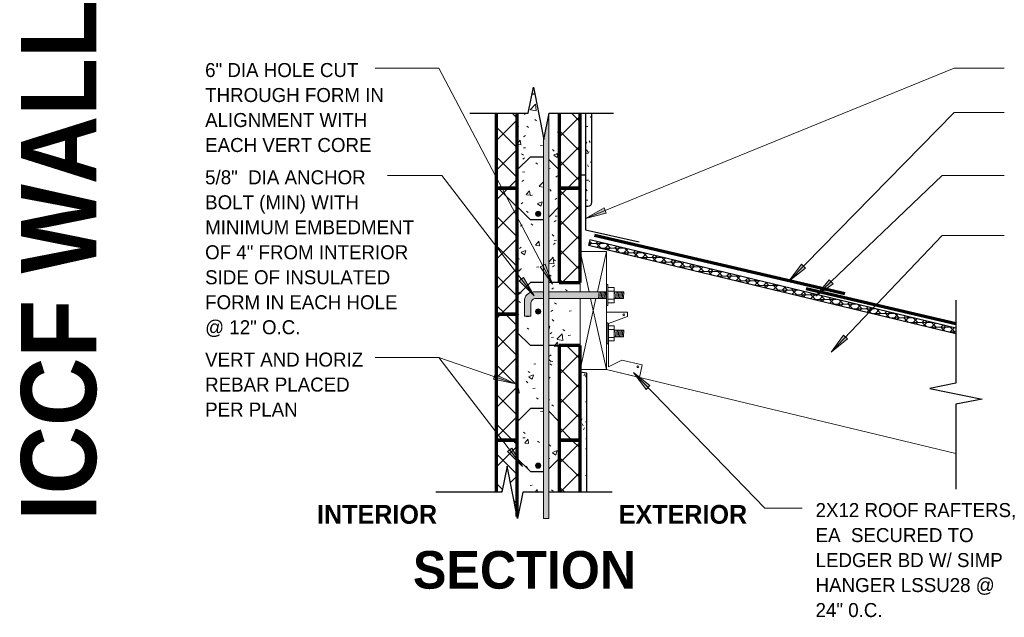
# Model space of a CAD drawing. Header units: inches. Extents: x 0 to 1352, y -35 to 287.
# Tile 7 of 13: x 403 to 497, y 230 to 287. Entities that reach past the tile are written whole.
import ezdxf

# ---------------------------------------------------------------- set-up
doc = ezdxf.new("R2010")
doc.units = ezdxf.units.IN
doc.header["$MEASUREMENT"] = 0
doc.linetypes.add('Hidden 1_16_', pattern=[0.09375, 0.0625, -0.03125])
for name, color, linetype, lineweight in [('A-ANNO-TEXT', 2, 'Continuous', 9), ('A-DETL', 5, 'Hidden 1_16_', 9), ('A-DETL-GENF', 3, 'Continuous', 9), ('A-DETL-HLIN', 3, 'Continuous', 70), ('A-DETL-LLIN', 3, 'Continuous', 9), ('A-DETL-MLIN', 3, 'Continuous', 30)]:
    doc.layers.add(name, color=color, linetype=linetype, lineweight=lineweight)
pattern_1 = [(0, (342.67, 0), (2.56, 0.64), [0.211, -1.709, 0.211, -1.709, -10.24]), (0, (342.67, 0), (2.56, 0.64), [-3.84, 0.211, -3.629, 0.211, -1.709, -4.48]), (0, (342.67, 0), (2.56, 0.64), [-9.6, 0.211, -1.069, 0.211, -2.989]), (120, (343.63, 0.32), (-1.8342563, 1.897025), [0.211, -1.709, 0.211, -1.709, -10.24]), (120, (343.63, 0.32), (-1.8342563, 1.897025), [-3.84, 0.211, -3.629, 0.211, -1.709, -4.48]), (120, (343.63, 0.32), (-1.8342563, 1.897025), [-9.6, 0.211, -1.069, 0.211, -2.989]), (240, (343.95, 1.6), (-0.7257437, -2.537025), [0.211, -1.709, 0.211, -1.709, -10.24]), (240, (343.95, 1.6), (-0.7257437, -2.537025), [-3.84, 0.211, -3.629, 0.211, -1.709, -4.48]), (240, (343.95, 1.6), (-0.7257437, -2.537025), [-9.6, 0.211, -1.069, 0.211, -2.989])]
pattern_2 = [(50, (342.67, 0), (4.590705, -0.40187), [0.48, -5.28]), (355, (342.67, 0), (-0.88784, 4.8137), [0.384, -4.224]), (100.451, (343.053, -0.033), (3.70197, 4.41272), [0.408, -4.487]), (46.184, (342.67, 1.28), (6.83066, -1.05904), [0.72, -7.92]), (96.636, (343.239, 1.192), (5.98166, 6.23401), [0.612, -6.731]), (351.184, (342.67, 1.28), (5.98208, 6.23382), [0.576, -6.336]), (21, (343.31, 0.96), (3.82029, -2.5771), [0.48, -5.28]), (326, (343.31, 0.96), (1.55721, 4.64059), [0.384, -4.224]), (71.451, (343.629, 0.745), (5.377147, 2.064703), [0.408, -4.487]), (37.5, (342.67, 0), (0.077972, 2.130786), [0.211, -3.962, 0.211, -4.077, -4.24]), (37.5, (342.67, 0), (0.077972, 2.130786), [-8.461, 0.211, -4.029]), (7.5, (342.67, 0), (1.683907, 2.52439), [0.211, -2.234, 0.211, -3.866, -1.616]), (7.5, (342.67, 0), (1.683907, 2.52439), [-6.522, 0.211, -1.405]), (327.5, (341.243, 0), (3.416527, -0.144297), [0.211, -1.389, 0.211, -4.781, -6.624]), (327.5, (341.243, 0), (3.416527, -0.144297), [-6.592, 0.211, -6.413]), (317.5, (340.603, 0), (3.732463, 0.640715), [0.211, -1.869, 0.211, -3.104, -4.704]), (317.5, (340.603, 0), (3.732463, 0.640715), [-5.395, 0.211, -4.493])]
pattern_3 = [(45, (342.67, 0), (-1.414214, 1.414214), []), (135, (342.67, 0), (-1.414214, -1.414214), [])]

# ---------------------------------------------------------------- blocks, each defined once
blk = doc.blocks.new('Anchor Bolt3 - _ON_8_ ICCF0')
at = {"layer": 'A-DETL-GENF'}
for p, q in [((-1, -2.5), (1, -2.5)), ((-1, -2.5), (-1, -2.625)), ((-1, -2.625), (1, -2.625)), ((-0.719, -2.625), (-0.719, -3.25)), ((-0.375, -2.625), (-0.375, -3.25)), ((-0.312, -2.5), (-0.312, -2.465)), ((0.312, -2.5), (0.312, -2.465)), ((0.375, -2.625), (0.375, -3.25)), ((0.719, -2.625), (0.719, -3.25)), ((1, -2.5), (1, -2.625)), ((-0.719, -3.25), (0.719, -3.25)), ((-0.312, -3.25), (-0.312, -4.125)), ((-0.312, -3.375), (0.312, -3.43)), ((-0.312, -3.5), (0.312, -3.555)), ((-0.312, -3.625), (0.312, -3.68)), ((-0.312, -3.75), (0.312, -3.805)), ((-0.125, -3.25), (0.312, -3.288)), ((0.312, -3.25), (0.312, -4.18)), ((-0.312, -3.875), (0.312, -3.929)), ((-0.312, -4), (0.312, -4.055)), ((-0.312, -4.125), (0.312, -4.18))]:
    blk.add_line(p, q, dxfattribs=at)
blk = doc.blocks.new('Reinf Bar Secti_ON_8_ ICCF0')
at = {"layer": 'A-DETL-GENF'}
h = blk.add_hatch(color=256, dxfattribs=at)
edge = h.paths.add_edge_path(flags=0)
edge.add_arc((0, 0), 0.25, 180, 360)
edge.add_arc((0, 0), 0.25, 0, 180)
for start, end in [(0, 180), (180, 0)]:
    blk.add_arc((0, 0), 0.25, start, end, dxfattribs=at)
blk = doc.blocks.new('Plywood-Section_ON_8_ ICCF0')
at = {"layer": 'A-DETL-GENF'}
h = blk.add_hatch(dxfattribs=at)
h.set_pattern_fill('FP4_14', color=256, style=0, pattern_type=2)
h.set_pattern_definition([(193.538, (348.09, 17.784), (-0.10393605, 0.4316634), []), (148.538, (348.09, 17.784), (-0.10395082, 0.4317247), [0.628, -0.628]), (238.538, (348.09, 17.784), (0.10395082, -0.4317247), [0.628, -0.628])])
h.paths.add_polyline_path([(37.75, -0.5), (37.75, 0), (1.715, 0), (1.835, -0.5)], flags=0)
at = {"layer": 'A-DETL-GENF', "lineweight": 30}
for p, q in [((37.75, 0), (1.715, 0)), ((37.75, -0.5), (37.75, 0)), ((1.835, -0.5), (37.75, -0.5))]:
    blk.add_line(p, q, dxfattribs=at)
blk = doc.blocks.new('Break Line4 - B_ON_8_ ICCF0')
at = {"layer": 'A-DETL-GENF', "lineweight": 30}
for p, q in [((0.5, 2.5), (-0.5, -2.5)), ((1, 0), (0.5, 2.5)), ((-1, 0), (-9.091, 0)), ((-0.5, -2.5), (-1, 0)), ((8.929, 0), (1, 0))]:
    blk.add_line(p, q, dxfattribs=at)
blk = doc.blocks.new('Dimension Lumbe_ON_8_ ICCF0')
at = {"layer": 'A-DETL-GENF'}
for p, q in [((0, -3.833), (0, 0)), ((0, 0), (0.852, -3.833)), ((0, 0), (2.5, 0)), ((2.5, 0), (1.648, -3.833)), ((2.5, 0), (2.5, -11.25)), ((0, -11.25), (0, -4.458)), ((1.509, -4.458), (0, -11.25)), ((0.991, -4.458), (2.5, -11.25)), ((2.5, -11.25), (0, -11.25))]:
    blk.add_line(p, q, dxfattribs=at)
blk = doc.blocks.new('Anchor Bolt4 - _ON_8_ ICCF0')
at = {"layer": 'A-DETL-GENF'}
for p, q in [((-2, 5.312), (-0.562, 5.312)), ((-2, 5.312), (-2, 4.688)), ((-2, 4.688), (-0.75, 4.688)), ((-0.312, 3.498), (-0.312, 4.25)), ((0.312, 3.498), (0.312, 4.438)), ((-0.312, -2.5), (-0.312, 2.998)), ((0.312, -2.5), (0.312, 2.998)), ((-0.312, -1.75), (0.312, -1.805)), ((-0.312, -1.875), (0.312, -1.93)), ((-1, -2.5), (1, -2.5)), ((-1, -2.5), (-1, -2.625)), ((-1, -2.625), (1, -2.625)), ((-0.719, -2.625), (-0.719, -3.25)), ((-0.375, -2.625), (-0.375, -3.25)), ((-0.312, -2), (0.312, -2.055)), ((-0.312, -2.125), (0.312, -2.18)), ((-0.312, -2.25), (0.312, -2.305)), ((-0.312, -2.375), (0.312, -2.432)), ((0.375, -2.625), (0.375, -3.25)), ((0.719, -2.625), (0.719, -3.25)), ((1, -2.5), (1, -2.625)), ((-0.719, -3.25), (0.719, -3.25)), ((-0.312, -3.25), (-0.312, -4.125)), ((-0.312, -3.375), (0.312, -3.43)), ((-0.312, -3.5), (0.312, -3.555)), ((-0.312, -3.625), (0.312, -3.68)), ((-0.312, -3.75), (0.312, -3.805)), ((-0.125, -3.25), (0.312, -3.288)), ((0.312, -3.25), (0.312, -4.18)), ((-0.312, -3.875), (0.312, -3.929)), ((-0.312, -4), (0.312, -4.055)), ((-0.312, -4.125), (0.312, -4.18))]:
    blk.add_line(p, q, dxfattribs=at)
for centre, radius in [((-0.562, 4.438), 0.875), ((-0.75, 4.25), 0.438)]:
    blk.add_arc(centre, radius, 360, 90, dxfattribs=at)
blk = doc.blocks.new('Break Line8 - B_ON_8_ ICCF0')
at = {"layer": 'A-DETL-GENF', "lineweight": 30}
for p, q in [((-1, 0), (-0.5, 2.5)), ((-0.5, 2.5), (0.5, -2.5)), ((-9.506, 0), (-3.463, 0)), ((-2.963, 0), (-1, 0)), ((0.5, -2.5), (1, 0)), ((1, 0), (7.297, 0))]:
    blk.add_line(p, q, dxfattribs=at)
blk = doc.blocks.new('Reinf Bar Eleva_ON_8_ ICCF0')
at = {"layer": 'A-DETL-GENF'}
blk.add_hatch(color=256, dxfattribs=at).paths.add_polyline_path([(0, 0), (0, -0.5), (38.439, -0.5), (36.125, -0.037), (36.311, 0)], flags=0)
for p, q in [((36.311, 0), (0, 0)), ((0, 0), (0, -0.5)), ((0, -0.5), (38.439, -0.5))]:
    blk.add_line(p, q, dxfattribs=at)
blk = doc.blocks.new('Break Line8 - B_ON_8_ ICCF1')
at = {"layer": 'A-DETL-GENF', "lineweight": 30}
for p, q in [((-1, 0), (-0.5, 2.5)), ((-0.5, 2.5), (0.5, -2.5)), ((-6.553, 0), (-1, 0)), ((0.5, -2.5), (1, 0)), ((1, 0), (7.149, 0))]:
    blk.add_line(p, q, dxfattribs=at)

msp = doc.modelspace()

# ---------------------------------------------------------------- hatches: boundary and pattern name
at = {"layer": 'A-ANNO-TEXT'}
for points in [[(458.555, 268.222), (458.357, 268.71), (456.604, 267.711)], [(452.742, 263.338), (452.276, 263.093), (453.44, 261.445)], [(477.553, 262.977), (477.178, 263.346), (475.963, 261.736)], [(450.688, 262.082), (450.271, 261.761), (451.697, 260.335)], [(480.19, 261.489), (479.826, 261.869), (478.562, 260.297)], [(481.585, 256.226), (481.204, 256.589), (480.015, 254.959)], [(447.977, 252.88), (447.806, 252.382), (449.783, 251.981)], [(462.361, 251.409), (462.739, 251.775), (461.159, 253.029)], [(449.559, 245.826), (449.141, 245.505), (450.568, 244.079)]]:
    msp.add_hatch(color=7, dxfattribs=at).paths.add_polyline_path(points, flags=0)
at = {"layer": 'A-DETL-GENF'}
h = msp.add_hatch(dxfattribs=at)
h.set_pattern_fill('FP4_12', style=0, pattern_type=2)
h.set_pattern_definition(pattern_2)
h.paths.add_polyline_path([(452.582, 270.59), (452.582, 275.422), (451.62, 280.236), (451.12, 277.736), (450.08, 277.736), (450.08, 270.59)], flags=0)
h = msp.add_hatch(dxfattribs=at)
h.set_pattern_fill('FP4_13', style=0, pattern_type=2)
h.set_pattern_definition(pattern_3)
h.paths.add_polyline_path([(448.08, 270.59), (450.08, 270.59), (450.08, 277.736), (448.08, 277.736)], flags=0)
h = msp.add_hatch(dxfattribs=at)
h.set_pattern_fill('FP4_12', style=0, pattern_type=2)
h.set_pattern_definition(pattern_2)
h.paths.add_polyline_path([(453.082, 277.549), (453.082, 270.59), (454.08, 270.59), (454.08, 277.736), (453.12, 277.736)], flags=0)
h = msp.add_hatch(dxfattribs=at)
h.set_pattern_fill('FP4_13', style=0, pattern_type=2)
h.set_pattern_definition(pattern_3)
h.paths.add_polyline_path([(454.08, 270.59), (456.08, 270.59), (456.08, 277.736), (454.08, 277.736)], flags=0)
h = msp.add_hatch(dxfattribs=at)
h.set_pattern_fill('FP4_11', style=0, pattern_type=2)
h.set_pattern_definition(pattern_1)
edge = h.paths.add_edge_path(flags=0)
edge.add_line((456.58, 268.874), (456.821, 268.874))
edge.add_arc((456.821, 269.249), 0.375, 270, 360)
edge.add_line((457.196, 269.249), (457.196, 277.736))
edge.add_line((457.196, 277.736), (456.58, 277.736))
edge.add_line((456.58, 277.736), (456.58, 268.874))
h = msp.add_hatch(dxfattribs=at)
h.set_pattern_fill('FP4_13', style=0, pattern_type=2)
h.set_pattern_definition(pattern_3)
h.paths.add_polyline_path([(448.08, 258.59), (450.08, 258.59), (450.08, 270.59), (448.08, 270.59)], flags=0)
h = msp.add_hatch(dxfattribs=at)
h.set_pattern_fill('FP4_12', style=0, pattern_type=2)
h.set_pattern_definition(pattern_2)
edge = h.paths.add_edge_path(flags=0)
edge.add_line((450.08, 270.59), (450.08, 258.59))
edge.add_line((450.08, 258.59), (450.768, 258.59))
edge.add_line((450.768, 258.59), (450.768, 259.84))
edge.add_arc((451.643, 259.84), 0.875, 90, 180, ccw=False)
edge.add_line((451.643, 260.715), (452.582, 260.715))
edge.add_line((452.582, 260.715), (452.582, 270.59))
edge.add_line((452.582, 270.59), (450.08, 270.59))
edge = h.paths.add_edge_path(flags=0)
edge.add_arc((452.082, 268.149), 0.25, 0, 180)
edge.add_arc((452.082, 268.149), 0.25, 180, 360)
h = msp.add_hatch(dxfattribs=at)
h.set_pattern_fill('FP4_12', style=0, pattern_type=2)
h.set_pattern_definition(pattern_2)
h.paths.add_polyline_path([(456.08, 261.59), (454.08, 261.59), (454.08, 270.59), (453.082, 270.59), (453.082, 260.715), (456.08, 260.715)], flags=0)
h = msp.add_hatch(dxfattribs=at)
h.set_pattern_fill('FP4_13', style=0, pattern_type=2)
h.set_pattern_definition(pattern_3)
h.paths.add_polyline_path([(456.08, 261.59), (456.08, 270.59), (454.08, 270.59), (454.08, 261.59)], flags=0)
h = msp.add_hatch(color=7, dxfattribs=at)
edge = h.paths.add_edge_path(flags=0)
edge.add_line((451.393, 258.4), (451.393, 259.652))
edge.add_arc((451.83, 259.652), 0.437, 90, 180, ccw=False)
edge.add_line((451.83, 260.09), (452.582, 260.09))
edge.add_line((452.582, 260.09), (452.582, 260.715))
edge.add_line((452.582, 260.715), (451.643, 260.715))
edge.add_arc((451.643, 259.84), 0.875, 90, 180)
edge.add_line((450.768, 259.84), (450.768, 258.4))
edge.add_line((450.768, 258.4), (451.393, 258.4))
h = msp.add_hatch(dxfattribs=at)
h.set_pattern_fill('FP4_12', style=0, pattern_type=2)
h.set_pattern_definition(pattern_2)
edge = h.paths.add_edge_path(flags=0)
edge.add_spline(control_points=[(452.33, 258.84), (452.33, 258.82), (452.327, 258.792), (452.317, 258.76), (452.311, 258.743), (452.299, 258.718), (452.276, 258.682), (452.223, 258.629), (452.172, 258.601), (452.136, 258.59)], knot_values=[0, 0, 0, 0, 0.057796, 0.085515, 0.099223, 0.112885, 0.169037, 0.225538, 0.337752, 0.337752, 0.337752, 0.337752], degree=3, periodic=0)
edge.add_line((452.136, 258.59), (452.582, 258.59))
edge.add_line((452.582, 258.59), (452.582, 260.09))
edge.add_line((452.582, 260.09), (451.83, 260.09))
edge.add_arc((451.83, 259.652), 0.437, 90, 180)
edge.add_line((451.393, 259.652), (451.393, 258.59))
edge.add_line((451.393, 258.59), (452.025, 258.59))
edge.add_spline(control_points=[(452.025, 258.59), (451.989, 258.601), (451.938, 258.629), (451.885, 258.682), (451.861, 258.718), (451.85, 258.743), (451.843, 258.76), (451.834, 258.792), (451.831, 258.82), (451.83, 258.84)], knot_values=[0, 0, 0, 0, 0.112214, 0.168714, 0.224867, 0.238529, 0.252236, 0.279955, 0.337752, 0.337752, 0.337752, 0.337752], degree=3, periodic=0)
edge.add_arc((452.08, 258.84), 0.25, 0, 180, ccw=False)
msp.add_hatch(color=7, dxfattribs=at).paths.add_polyline_path([(457.83, 260.09), (457.83, 260.715), (453.082, 260.715), (453.082, 260.09)], flags=0)
h = msp.add_hatch(dxfattribs=at)
h.set_pattern_fill('FP4_12', style=0, pattern_type=2)
h.set_pattern_definition(pattern_2)
h.paths.add_polyline_path([(456.08, 260.09), (453.082, 260.09), (453.082, 258.59), (456.08, 258.59)], flags=0)
h = msp.add_hatch(dxfattribs=at)
h.set_pattern_fill('FP4_13', style=0, pattern_type=2)
h.set_pattern_definition(pattern_3)
h.paths.add_polyline_path([(448.08, 258.59), (448.08, 246.59), (450.08, 246.59), (450.08, 258.59)], flags=0)
h = msp.add_hatch(dxfattribs=at)
h.set_pattern_fill('FP4_12', style=0, pattern_type=2)
h.set_pattern_definition(pattern_2)
h.paths.add_polyline_path([(450.08, 258.59), (450.08, 246.59), (452.582, 246.59), (452.582, 258.59), (451.393, 258.59), (451.393, 258.4), (450.768, 258.4), (450.768, 258.59)], flags=0)
h = msp.add_hatch(dxfattribs=at)
h.set_pattern_fill('FP4_12', style=0, pattern_type=2)
h.set_pattern_definition(pattern_2)
h.paths.add_polyline_path([(454.08, 246.59), (454.08, 255.59), (456.08, 255.59), (456.08, 258.59), (453.082, 258.59), (453.082, 246.59)], flags=0)
h = msp.add_hatch(dxfattribs=at)
h.set_pattern_fill('FP4_13', style=0, pattern_type=2)
h.set_pattern_definition(pattern_3)
h.paths.add_polyline_path([(456.08, 255.59), (454.08, 255.59), (454.08, 246.59), (456.08, 246.59)], flags=0)
h = msp.add_hatch(dxfattribs=at)
h.set_pattern_fill('FP4_11', style=0, pattern_type=2)
h.set_pattern_definition(pattern_1)
h.paths.add_polyline_path([(456.705, 252.98), (456.08, 253.075), (456.08, 241.611), (456.705, 241.611)], flags=0)
h = msp.add_hatch(dxfattribs=at)
h.set_pattern_fill('FP4_13', style=0, pattern_type=2)
h.set_pattern_definition(pattern_3)
h.paths.add_polyline_path([(450.08, 246.59), (448.08, 246.59), (448.08, 241.611), (448.62, 241.611), (449.12, 244.111), (450.08, 239.307)], flags=0)
h = msp.add_hatch(dxfattribs=at)
h.set_pattern_fill('FP4_12', style=0, pattern_type=2)
h.set_pattern_definition(pattern_2)
h.paths.add_polyline_path([(450.62, 241.611), (452.582, 241.611), (452.582, 246.59), (450.08, 246.59), (450.08, 239.307), (450.12, 239.111)], flags=0)
edge = h.paths.add_edge_path(flags=0)
edge.add_arc((452.082, 244.149), 0.25, 180, 360)
edge.add_arc((452.082, 244.149), 0.25, 0, 180)
h = msp.add_hatch(dxfattribs=at)
h.set_pattern_fill('FP4_12', style=0, pattern_type=2)
h.set_pattern_definition(pattern_2)
h.paths.add_polyline_path([(453.082, 241.611), (454.08, 241.611), (454.08, 246.59), (453.082, 246.59)], flags=0)
h = msp.add_hatch(dxfattribs=at)
h.set_pattern_fill('FP4_13', style=0, pattern_type=2)
h.set_pattern_definition(pattern_3)
h.paths.add_polyline_path([(456.08, 246.59), (454.08, 246.59), (454.08, 241.611), (456.08, 241.611)], flags=0)

# ---------------------------------------------------------------- linework, layer by layer
at = {"layer": 'A-ANNO-TEXT', "color": 7}
for p, q in [((440.901, 282.04), (436.526, 282.04)), ((442.607, 282.04), (440.901, 282.04)), ((453.44, 261.445), (442.607, 282.04)), ((456.604, 267.711), (491.755, 282.04)), ((491.755, 282.04), (496.522, 282.04)), ((475.963, 261.736), (491.755, 277.795)), ((491.755, 277.795), (496.522, 277.795)), ((442.884, 271.817), (437.726, 271.817)), ((451.697, 260.335), (442.884, 271.817)), ((478.562, 260.297), (490.609, 271.817)), ((490.609, 271.817), (496.522, 271.817)), ((458.357, 268.71), (456.604, 267.711)), ((458.555, 268.222), (458.357, 268.71)), ((456.604, 267.711), (458.555, 268.222)), ((480.015, 254.959), (490.609, 266.084)), ((490.609, 266.084), (496.522, 266.084)), ((452.742, 263.338), (452.276, 263.093)), ((452.276, 263.093), (453.44, 261.445)), ((453.44, 261.445), (452.742, 263.338)), ((477.178, 263.346), (475.963, 261.736)), ((475.963, 261.736), (477.553, 262.977)), ((477.553, 262.977), (477.178, 263.346)), ((450.688, 262.082), (450.271, 261.761)), ((451.697, 260.335), (450.688, 262.082)), ((450.271, 261.761), (451.697, 260.335)), ((479.826, 261.869), (478.562, 260.297)), ((478.562, 260.297), (480.19, 261.489)), ((480.19, 261.489), (479.826, 261.869)), ((481.204, 256.589), (480.015, 254.959)), ((481.585, 256.226), (481.204, 256.589)), ((480.015, 254.959), (481.585, 256.226)), ((438.114, 254.446), (436.541, 254.446)), ((442.607, 254.446), (438.114, 254.446)), ((442.607, 254.446), (438.114, 254.446)), ((450.568, 244.079), (442.607, 254.446)), ((449.783, 251.981), (442.607, 254.446)), ((447.977, 252.88), (447.806, 252.382)), ((449.783, 251.981), (447.977, 252.88)), ((462.739, 251.775), (461.159, 253.029)), ((461.159, 253.029), (462.361, 251.409)), ((461.159, 253.029), (473.673, 240.102)), ((447.806, 252.382), (449.783, 251.981)), ((462.361, 251.409), (462.739, 251.775)), ((449.559, 245.826), (449.141, 245.505)), ((449.141, 245.505), (450.568, 244.079)), ((450.568, 244.079), (449.559, 245.826)), ((473.673, 240.102), (477.248, 240.102))]:
    msp.add_line(p, q, dxfattribs=at)
at = {"layer": 'A-DETL', "linetype": 'Continuous', "lineweight": 30}
for p, q in [((456.58, 277.736), (456.58, 268.874)), ((457.196, 269.249), (457.196, 277.736)), ((456.08, 271.874), (456.33, 271.874)), ((456.33, 271.874), (456.58, 271.874)), ((456.58, 271.874), (456.58, 266.624)), ((456.58, 268.874), (456.821, 268.874)), ((456.58, 266.624), (461.706, 265.488)), ((456.705, 252.98), (456.08, 253.075)), ((456.705, 241.611), (456.705, 252.98))]:
    msp.add_line(p, q, dxfattribs=at)
at = {"layer": 'A-DETL', "linetype": 'Continuous', "lineweight": 70}
for p, q in [((481.301, 260.512), (457.442, 266.083)), ((491.913, 257.664), (477.633, 260.998))]:
    msp.add_line(p, q, dxfattribs=at)
at = {"layer": 'A-DETL', "linetype": 'Continuous'}
for p, q in [((458.58, 258.774), (460.58, 258.774)), ((458.58, 258.774), (458.58, 253.298)), ((460.58, 258.368), (458.768, 257.708)), ((460.58, 258.774), (460.58, 258.368)), ((458.768, 257.708), (458.768, 253.563)), ((458.768, 253.563), (460.061, 254.213)), ((460.061, 254.213), (462.008, 253.758)), ((462.008, 253.758), (461.724, 252.541)), ((461.724, 252.541), (458.58, 253.298))]:
    msp.add_line(p, q, dxfattribs=at)
for centre in [(460.229, 258.527), (461.587, 253.577)]:
    msp.add_circle(centre, 0.0866, dxfattribs=at)
at = {"layer": 'A-DETL', "linetype": 'Continuous', "lineweight": 30}
msp.add_arc((456.821, 269.249), 0.375, 270, 0, dxfattribs=at)
at = {"layer": 'A-DETL-HLIN'}
for p, q in [((448.08, 277.736), (448.08, 270.59)), ((450.08, 270.59), (450.08, 277.736)), ((454.08, 277.736), (454.08, 270.59)), ((456.08, 270.59), (456.08, 277.736)), ((450.08, 270.59), (448.08, 270.59)), ((448.08, 270.59), (448.08, 258.59)), ((448.08, 270.59), (448.08, 258.59)), ((448.08, 270.59), (450.08, 270.59)), ((450.08, 258.59), (450.08, 270.59)), ((450.08, 258.59), (450.08, 270.59)), ((456.08, 270.59), (454.08, 270.59)), ((454.08, 270.59), (454.08, 261.59)), ((454.08, 270.59), (454.08, 261.59)), ((454.08, 270.59), (456.08, 270.59)), ((456.08, 261.59), (456.08, 270.59)), ((456.08, 261.59), (456.08, 270.59)), ((454.08, 261.59), (456.08, 261.59)), ((454.08, 261.59), (456.08, 261.59)), ((448.08, 258.59), (450.08, 258.59)), ((448.08, 258.59), (448.08, 246.59)), ((450.08, 258.59), (448.08, 258.59)), ((448.08, 258.59), (448.08, 246.59)), ((450.08, 258.59), (448.08, 258.59)), ((450.08, 246.59), (450.08, 258.59)), ((450.08, 246.59), (450.08, 258.59)), ((456.08, 255.59), (454.08, 255.59)), ((454.08, 255.59), (454.08, 246.59)), ((456.08, 255.59), (454.08, 255.59)), ((454.08, 255.59), (454.08, 246.59)), ((456.08, 246.59), (456.08, 255.59)), ((456.08, 246.59), (456.08, 255.59)), ((448.08, 246.59), (450.08, 246.59)), ((448.08, 246.59), (448.08, 241.611)), ((450.08, 246.59), (448.08, 246.59)), ((450.08, 239.307), (450.08, 246.59)), ((454.08, 246.59), (456.08, 246.59)), ((456.08, 246.59), (454.08, 246.59)), ((454.08, 246.59), (454.08, 241.611)), ((456.08, 241.611), (456.08, 246.59))]:
    msp.add_line(p, q, dxfattribs=at)
at = {"layer": 'A-DETL-LLIN'}
for p, q in [((454.08, 265.122), (454.08, 264.935)), ((458.58, 253.327), (491.913, 245.301))]:
    msp.add_line(p, q, dxfattribs=at)
at = {"layer": 'A-DETL-MLIN'}
for p, q in [((451.49, 279.59), (451.749, 279.59)), ((450.08, 272.34), (451.33, 273.59)), ((451.33, 273.59), (452.582, 273.59)), ((454.08, 272.34), (453.082, 273.338)), ((450.08, 268.84), (450.08, 270.59)), ((454.08, 268.84), (454.08, 270.59)), ((450.08, 268.84), (451.33, 267.59)), ((454.08, 268.84), (453.082, 267.842)), ((452.582, 267.59), (451.33, 267.59)), ((450.08, 260.34), (451.33, 261.59)), ((452.582, 261.59), (451.33, 261.59)), ((454.08, 261.59), (453.082, 261.59)), ((450.08, 260.34), (450.08, 258.59)), ((450.08, 256.84), (450.08, 258.59)), ((450.08, 256.84), (451.33, 255.59)), ((452.582, 255.59), (451.33, 255.59)), ((454.08, 255.59), (453.082, 255.59)), ((450.08, 248.34), (451.33, 249.59)), ((452.582, 249.59), (451.33, 249.59)), ((454.08, 248.34), (453.082, 249.338)), ((450.08, 248.34), (450.08, 246.59)), ((454.08, 248.34), (454.08, 246.59)), ((450.08, 244.84), (451.33, 243.59)), ((454.08, 244.84), (453.082, 243.842)), ((451.33, 243.59), (452.582, 243.59))]:
    msp.add_line(p, q, dxfattribs=at)

# ---------------------------------------------------------------- block references
at = {"layer": 'A-DETL-GENF'}
for name, p in [('Break Line8 - B_ON_8_ ICCF1', (452.12, 277.736)), ('Reinf Bar Secti_ON_8_ ICCF0', (452.082, 268.149)), ('Dimension Lumbe_ON_8_ ICCF0', (456.08, 264.548)), ('Reinf Bar Secti_ON_8_ ICCF0', (452.08, 258.84)), ('Reinf Bar Secti_ON_8_ ICCF0', (452.082, 244.149))]:
    msp.add_blockref(name, p, dxfattribs=at)
for name, p, rotation in [('Reinf Bar Eleva_ON_8_ ICCF0', (452.582, 239.111), 89.99999999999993), ('Plywood-Section_ON_8_ ICCF0', (493.581, 256.338), 166.461955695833), ('Anchor Bolt4 - _ON_8_ ICCF0', (456.08, 260.402), 89.99999999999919), ('Break Line4 - B_ON_8_ ICCF0', (491.913, 250.999), 90.00000000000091), ('Anchor Bolt3 - _ON_8_ ICCF0', (456.08, 256.749), 89.99999999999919), ('Break Line8 - B_ON_8_ ICCF0', (449.62, 241.611), 180)]:
    msp.add_blockref(name, p, dxfattribs=dict(at, rotation=rotation))

# ---------------------------------------------------------------- texts
at = {"layer": 'A-ANNO-TEXT', "color": 253, "insert": (402.767, 238.87), "char_height": 7.16511, "width": 59.904, "attachment_point": 1, "rotation": 90, "line_spacing_factor": 1.063354}
msp.add_mtext('\\fStylus BT|b1|i0|c0|p34|;ICCF WALL', dxfattribs=at)
at = {"layer": 'A-ANNO-TEXT', "color": 7, "attachment_point": 1}
for s, insert, char_height, width, line_spacing_factor in [('\\fStylus BT|b0|i0|c0|p34|;6" DIA HOLE CUT\\PTHROUGH FORM IN\\PALIGNMENT WITH\\PEACH VERT CORE', (420.321, 282.52), 1.33411, 20.556, 1.070803), ('\\fStylus BT|b0|i0|c0|p34|;5/8"  DIA ANCHOR\\PBOLT (MIN) WITH\\PMINIMUM EMBEDMENT\\POF 4" FROM INTERIOR\\PSIDE OF INSULATED\\PFORM IN EACH HOLE\\P@ 12" O.C.', (420.321, 272.297), 1.33411, 24.3, 1.070803), ('\\fStylus BT|b0|i0|c0|p34|;VERT AND HORIZ\\PREBAR PLACED\\PPER PLAN\\P', (420.321, 254.925), 1.33411, 17.928, 1.070803), ('\\fStylus BT|b1|i0|c0|p34|;INTERIOR', (430.993, 240.404), 1.79128, 13.128, 1.063354), ('\\fStylus BT|b1|i0|c0|p34|;EXTERIOR', (459.758, 240.404), 1.79128, 13.608, 1.063354), ('\\fStylus BT|b0|i0|c0|p34|;2X12 ROOF RAFTERS,\\PEA  SECURED TO\\PLEDGER BD W/ SIMP\\PHANGER LSSU28 @\\P24" 0.C.', (478.528, 240.582), 1.33411, 23.778, 1.070803), ('\\fStylus BT|b1|i0|c0|p34|;SECTION', (440.131, 236.01), 3.58255, 25.248, 1.063354)]:
    msp.add_mtext(s, dxfattribs=dict(at, insert=insert, char_height=char_height, width=width, line_spacing_factor=line_spacing_factor))

doc.saveas('drawing.dxf')
